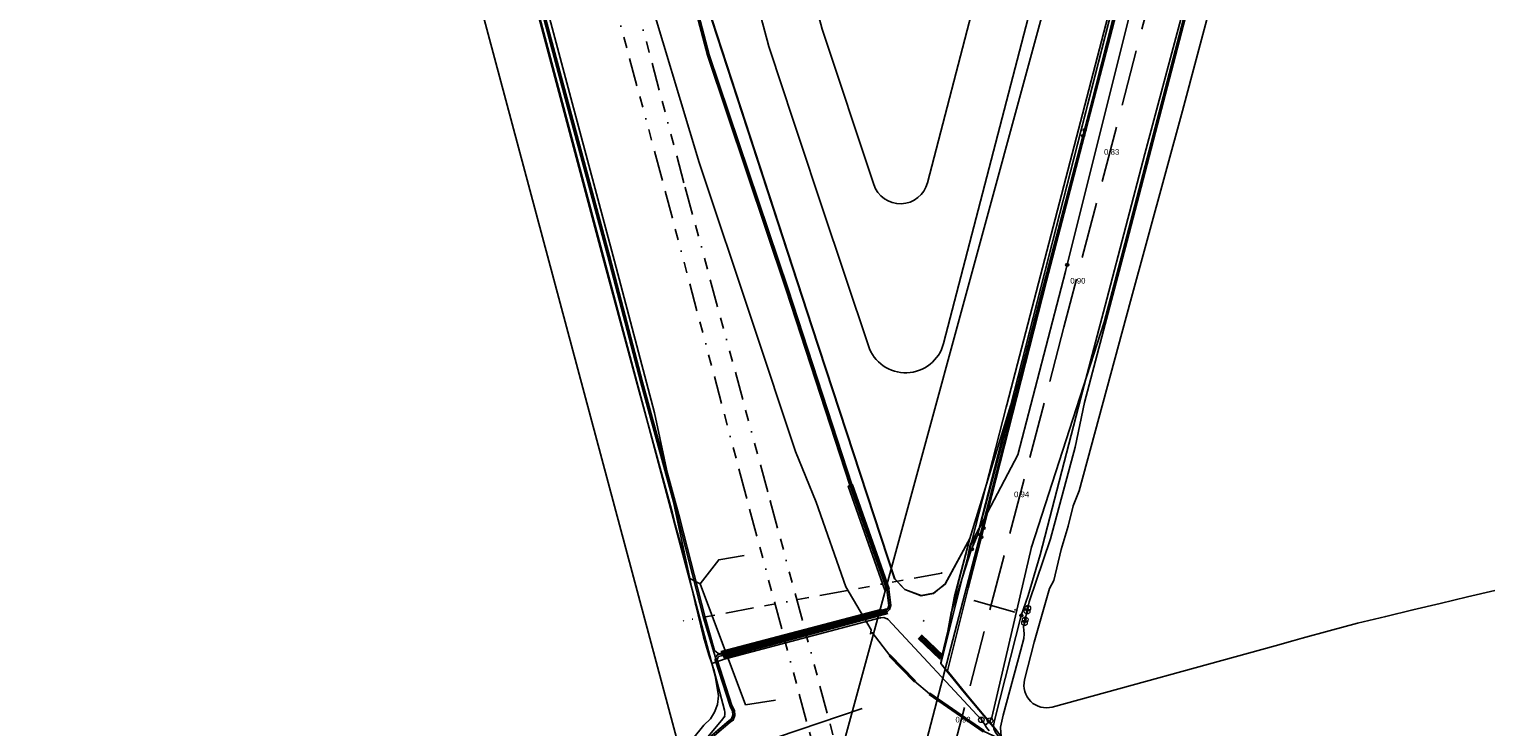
# Model space of a CAD drawing. Extents: x 102676 to 106538, y 417474 to 420545.
# Tile 97 of 112: x 105164 to 105424, y 418442 to 418567. Entities that reach past the tile are written whole.
import ezdxf
from ezdxf.lldxf.tags import DXFTag

# ---------------------------------------------------------------- set-up
doc = ezdxf.new("R2010")
doc.units = 0
doc.linetypes.add('DGN Style 3', pattern=[14.040647, 10.029034, -4.011614])
doc.linetypes.add('RI-OVERIG', pattern=[17, 5, -2, 2, -2, 0, -2, 2, -2])
doc.layers.get('0').update_dxf_attribs({"lineweight": 25})
for name, color, linetype, lineweight in [('00-Aslijn', 5, 'DGN Style 3', 25), ('B-WE-KL-DATA_EUROFIBER NEDERLAND BV-G', 90, 'KL-DATA-N', 25), ('B-WE-KL-DATA_HULPSTUK_EUROFIBER NEDERLAND BV-S @ 0.5', 90, 'Continuous', 25), ('B-WE-KL-DATA_HULPSTUK_KPN BV-S @ 0.5', 90, 'Continuous', 25), ('B-WE-KL-DATA_KABELBED_KPN BV-G', 90, 'Continuous', 25), ('B-WE-KL-DATA_KABELBED_ZIGGO BV-G', 90, 'Continuous', 25), ('B-WE-KL-DATA_MANTELBUIS_POLYVINYLCHLORIDE PVC_200_KPN BV-G', 90, 'Continuous', 25), ('B-WE-KL-DATA_STEDIN NETBEHEER BV-G', 90, 'KL-DATA-N', 25), ('B-WE-KL-ET_LS_400 V_STEDIN NETBEHEER BV-G', 190, 'KL-LS-N', 25), ('B-WE-KL-ET_LS_MANTELBUIS_POLYVINYLCHLORIDE PVC_160_STEDIN NETBEHEER BV-G', 190, 'Continuous', 25), ('B-WE-KL-ET_LS_MANTELBUIS_POLYVINYLCHLORIDE PVC_63_STEDIN NETBEHEER BV-G', 190, 'Continuous', 25), ('B-WE-KL-ET_MS_13 KV_STEDIN NETBEHEER BV-G', 130, 'KL-MS-N', 25), ('B-WE-KL-ET_MS_HULPSTUK_STEDIN NETBEHEER BV-S @ 0.5', 130, 'Continuous', 25), ('B-WE-KL-ET_MS_MANTELBUIS_POLYVINYLCHLORIDE PVC_160_STEDIN NETBEHEER BV-G', 130, 'Continuous', 25), ('B-WE-KL-GAS_LD_HULPSTUK_STEDIN NETBEHEER BV-S @ 0.5', 50, 'Continuous', 25), ('B-WE-KL-GAS_LD_MANTELBUIS_STAAL_STEDIN NETBEHEER BV-G', 50, 'Continuous', 25), ('B-WE-KL-GAS_LD_POLYETHYLEEN PE_160_0.1 BAR_STEDIN NETBEHEER BV-G', 50, 'KL-GAS-LD-N', 25), ('B-WE-KL-OVERIG_HULPSTUK_STADSBEHEER GEMEENTE DORDRECHT-S @ 0.5', 8, 'Continuous', 25), ('B-WE-KL-OVERIG_MANTELBUIS_STADSBEHEER GEMEENTE DORDRECHT-G', 8, 'Continuous', 25), ('B-WE-KL-WATER_ASBESTCEMENT_176_EVIDES INFRA-G', 170, 'KL-WATER-N', 25), ('B-WE-KL-WATER_HPE_110_EVIDES INFRA-G', 170, 'KL-WATER-N', 25), ('B-WE-KL-WATER_HPE_160_EVIDES INFRA-G', 170, 'KL-WATER-N', 25), ('B-WE-KL-WATER_HULPSTUK_EVIDES INFRA-S @ 0.5', 170, 'Continuous', 25), ('B-WE-RI-VRIJVERVAL_BETON_300_STADSBEHEER GEMEENTE DORDRECHT-G', 210, 'RI-OVERIG', 25), ('B-WE-RI-VRIJVERVAL_BETON_500_STADSBEHEER GEMEENTE DORDRECHT-G', 210, 'RI-OVERIG', 25), ('B-WE-RI-VRIJVERVAL_HULPSTUK_STADSBEHEER GEMEENTE DORDRECHT-S @ 0.5', 210, 'Continuous', 25), ('B-WE-RI-VRIJVERVAL_POLYVINYLCHLORIDE PVC_500_STADSBEHEER GEMEENTE DORDRECHT-G', 210, 'RI-OVERIG', 25), ('DTM-Hoogtecijfer', 7, 'Continuous', 25), ('N-PV-KG-GRENS_UITGIFTE', 12, 'Continuous', 25), ('V-WE-KL-DATA_OVERIG_TENNET TSO-G', 90, 'KL-DATA-V', 25), ('V-WE-KL-WATER_HULPSTUK_EVIDES INFRA-S @ 0.5', 170, 'Continuous', 25)]:
    doc.layers.add(name, color=color, linetype=linetype, lineweight=lineweight)
doc.styles.add('NLCS-ISO', font='NLCS-ISO.ttf')
doc.styles.get("Standard").update_dxf_attribs({"font": 'arial.ttf'})
tags = doc.linetypes.add('KL-DATA-N', pattern='A,4,-1,[101,NLCS.shx,S=0.5,R=0,X=0,Y=0],-1,4,-1,["D",Standard,S=1,R=0,X=-0.25,Y=-0.5],-1.5', length=12.5).pattern_tags.tags
tags[18] = DXFTag(74, 10)
tags = doc.linetypes.add('KL-DATA-V', pattern='A,2,[24,NLCS.shx,S=0.5,R=0,X=0,Y=0],2,-1,[101,NLCS.shx,S=0.5,R=0,X=0,Y=0],-1,2,[24,NLCS.shx,S=0.5,R=0,X=0,Y=0],2,-1,["D",Standard,S=1,R=0,X=-0.25,Y=-0.5],-1.5', length=12.5).pattern_tags.tags
tags[34] = DXFTag(74, 10)
tags = doc.linetypes.add('KL-GAS-LD-N', pattern='A,4,-1,[69,NLCS.shx,S=0.5,R=0,X=0,Y=0],-1,4,-1,["L",Standard,S=1,R=0,X=0.25,Y=-0.5],-2', length=13).pattern_tags.tags
tags[18] = DXFTag(74, 10)
tags = doc.linetypes.add('KL-LS-N', pattern='A,4,-1,[103,NLCS.shx,S=0.75,R=0,X=0,Y=0],-1,4,-1,["L",Standard,S=1,R=0,X=0,Y=-0.5],-2', length=13).pattern_tags.tags
tags[18] = DXFTag(74, 10)
tags = doc.linetypes.add('KL-MS-N', pattern='A,4,-1,[103,NLCS.shx,S=0.75,R=0,X=0,Y=0],-1,4,-1,["M",Standard,S=1,R=0,X=0,Y=-0.5],-2', length=13).pattern_tags.tags
tags[18] = DXFTag(74, 10)
doc.linetypes.add('KL-WATER-N', pattern='A,7,-0.5,[168,NLCS.shx,S=0.75,R=0,X=0.75,Y=0],-2', length=9.5)

# ---------------------------------------------------------------- blocks, each defined once
blk = doc.blocks.new('SKL-WTB_HULP_BLAASGAT-SO')
at = {"color": 0, "linetype": 'ByBlock', "lineweight": 18}
for points in [[(0.4, 0.73), (-0.4, 0.09)], [(-0.4, 0.73), (0.4, 0.09)], [(0, 0.41), (0, -0.87)]]:
    blk.add_lwpolyline(points, dxfattribs=at)
blk.add_circle((0, 0), 1, dxfattribs=at)
at = {"color": 0, "linetype": 'ByBlock', "lineweight": 18, "style": 'NLCS-ISO', "flags": 1}
for tag, p in [('TYPE', (1.5, 0)), ('OMSCHRIJVING', (1.5, -3)), ('LABEL', (1.5, -1.5))]:
    blk.add_attdef(tag, p, '', height=1, dxfattribs=at)
blk = doc.blocks.new('SKL-WTB_HULP_MOF-SO')
at = {"linetype": 'ByBlock', "lineweight": 18}
h = blk.add_hatch(color=0, dxfattribs=at)
h.dxf.hatch_style = 1
h.paths.add_polyline_path([(-0.5625, 0, 1), (0.5625, 0, 1)])
at = {"color": 0, "linetype": 'ByBlock', "lineweight": 18}
blk.add_circle((0, 0), 0.5625, dxfattribs=at)
at = {"color": 0, "linetype": 'ByBlock', "lineweight": 18, "style": 'NLCS-ISO', "flags": 1}
for tag, p in [('TYPE', (1.5, 0)), ('OMSCHRIJVING', (1.5, -3)), ('LABEL', (1.5, -1.5))]:
    blk.add_attdef(tag, p, '', height=1, dxfattribs=at)
blk = doc.blocks.new('SKL-WTB_HULP_OVERIG-SO')
at = {"color": 0, "linetype": 'ByBlock', "lineweight": 18}
for points in [[(-0.14, 0.14), (0.14, -0.14)], [(0.14, 0.14), (-0.14, -0.14)]]:
    blk.add_lwpolyline(points, dxfattribs=at)
at = {"color": 0, "linetype": 'ByBlock', "lineweight": 18, "style": 'NLCS-ISO', "flags": 1}
for tag, p in [('TYPE', (1.5, 0)), ('OMSCHRIJVING', (1.5, -3)), ('LABEL', (1.5, -1.5))]:
    blk.add_attdef(tag, p, '', height=1, dxfattribs=at)
blk = doc.blocks.new('SRI-HULP_OVERIG-SO')
at = {"color": 0, "linetype": 'ByBlock', "lineweight": 18}
for points in [[(-0.14, 0.14), (0.14, -0.14)], [(0.14, 0.14), (-0.14, -0.14)]]:
    blk.add_lwpolyline(points, dxfattribs=at)
at = {"color": 0, "linetype": 'ByBlock', "lineweight": 18, "style": 'NLCS-ISO', "flags": 1}
for tag, p in [('TYPE', (1.5, 0)), ('OMSCHRIJVING', (1.5, -3)), ('LABEL', (1.5, -1.5))]:
    blk.add_attdef(tag, p, '', height=1, dxfattribs=at)
blk = doc.blocks.new('SKL-WTB_HULP_AFSLUITER-SO')
at = {"color": 0, "linetype": 'ByBlock', "lineweight": 18}
blk.add_lwpolyline([(0, 0.8), (0, -0.8)], dxfattribs=at)
blk.add_circle((0, 0), 1, dxfattribs=at)
at = {"color": 0, "linetype": 'ByBlock', "lineweight": 18, "style": 'NLCS-ISO', "flags": 1}
for tag, p in [('TYPE', (1.5, 0)), ('OMSCHRIJVING', (1.5, -3)), ('LABEL', (1.5, -1.5))]:
    blk.add_attdef(tag, p, '', height=1, dxfattribs=at)
blk = doc.blocks.new('Uitgifte Stedenbouw')
at = {"layer": 'N-PV-KG-GRENS_UITGIFTE', "transparency": 33554687}
for p, q in [((103351.92, 418645.77), (103324.31, 418539.6)), ((103292.36, 418616.08), (103305.49, 418567.03)), ((103305.49, 418567.03), (103314.73, 418539.28))]:
    blk.add_line(p, q, dxfattribs=at)
at = {"layer": 'N-PV-KG-GRENS_UITGIFTE', "transparency": 33554687, "flags": 128}
blk.add_lwpolyline([(103361.3, 418642.11), (103319.71, 418652.97, 0.145222), (103306.92, 418652.55), (103275.08, 418641.94), (103277.69, 418632.22), (103277.73, 418632.07), (103287.34, 418596.17), (103295.91, 418564.16), (103295.91, 418564.14), (103297.23, 418560.18), (103297.23, 418560.17), (103297.24, 418560.15), (103297.25, 418560.12), (103305.48, 418535.38), (103313.77, 418510.48), (103313.77, 418510.48, 0.746809), (103327.19, 418510.93), (103327.19, 418510.93), (103361.3, 418642.11)], format="xyb", close=True, dxfattribs=at)
for points in [[(103375.48, 418573.5), (103369.88, 418552.45), (103360.58, 418518.46), (103351.4, 418484.6), (103350.33, 418481.95), (103349.44, 418478.31), (103348.2, 418474.14), (103346.9, 418468.63), (103346.13, 418467.18), (103343.38, 418457.63), (103341.67, 418450.87, 0.574907), (103346.61, 418446.03), (103386.42, 418456.98), (103389.55, 418457.84), (103391.24, 418458.3), (103396.07, 418459.63), (103401.08, 418461), (103406.14, 418462.21), (103411.01, 418463.36), (103415.88, 418464.52), (103420.75, 418465.68), (103425.62, 418466.83)], [(102967.33, 418562.42), (103177.53, 418618.68), (103178.56, 418614.82), (103186.29, 418616.89), (103185.26, 418620.75), (103194.46, 418623.22), (103228.74, 418630.22), (103280.17, 418438.08, 0.172084), (103268.55, 418409.61), (103229.69, 418396.67), (102969.7, 418327.07, -0.098058)]]:
    blk.add_lwpolyline(points, format="xyb", dxfattribs=at)
blk.add_lwpolyline([(103306.73, 418563.31), (103306.73, 418563.31)], dxfattribs=at)
at = {"layer": 'N-PV-KG-GRENS_UITGIFTE', "transparency": 33554687}
blk.add_arc((103319.47, 418540.86), 5, 198.4114, 345.4236, dxfattribs=at)

msp = doc.modelspace()

# ---------------------------------------------------------------- linework, layer by layer
at = {"layer": '00-Aslijn'}
msp.add_lwpolyline([(105634.7704, 419606.4742), (105594.1453, 419450.9051), (105588.1292, 419428.1103), (105562.8108, 419332.1802), (105544.9226, 419263.662), (105518.8189, 419163.6754), (105489.8728, 419052.8017), (105450.554, 418902.7044), (105348.6917, 418513.8507), (105321.3012, 418409.289), (105298.4578, 418322.3755)], dxfattribs=at)
at = {"layer": 'B-WE-KL-DATA_EUROFIBER NEDERLAND BV-G', "flags": 128}
for points in [[(105331.9, 418476.1), (105339.203, 418500), (105385.454, 418680.557), (105394, 418712.83), (105445.721, 418908.142), (105453.131, 418938.564), (105453.65, 418940.481), (105478.795, 419033.129), (105496.526, 419101.237), (105515.346, 419173.03), (105515.858, 419174.967), (105556.103, 419329.248), (105588.709, 419450.196), (105595.832, 419477.707)], [(105331.9, 418476.1), (105339.2, 418500), (105385.4, 418680.6), (105394, 418712.8), (105445.7, 418908.1), (105453.1, 418938.6), (105453.7, 418940.5), (105478.8, 419033.1), (105496.5, 419101.2), (105515.3, 419173), (105515.9, 419175), (105556.1, 419329.2), (105588.7, 419450.2), (105595.8, 419477.7)], [(105331.9, 418476.1), (105327.5, 418468), (105325.4, 418466.3), (105323.2, 418465.9), (105320.3, 418467), (105318.5, 418468.9), (105303.7, 418513.9), (105283.3, 418576.6), (105269, 418630.7), (105270.7, 418636.2), (105270.4, 418638.5), (105258.6, 418667), (105252.4, 418672.9), (105249.4, 418674.1), (105229.4, 418668.9), (105228.6, 418667.1), (105224.8, 418658.5), (105220.9, 418655.1), (105206.531, 418650.242)], [(105331.9, 418476.1), (105327.5, 418468), (105325.4, 418466.3), (105323.2, 418465.9), (105320.3, 418467), (105318.5, 418468.9), (105303.7, 418513.9), (105283.3, 418576.6), (105269, 418630.7), (105270.7, 418636.2), (105270.4, 418638.5), (105258.6, 418667), (105252.4, 418672.9), (105249.4, 418674.1), (105229.4, 418668.9), (105228.6, 418667.1)], [(105331.9, 418476.1), (105327.5, 418468), (105325.4, 418466.3), (105323.2, 418465.9), (105320.3, 418467), (105318.5, 418468.9), (105303.7, 418513.9), (105283.3, 418576.6), (105269, 418630.7), (105270.7, 418636.2), (105270.4, 418638.5), (105258.6, 418667), (105252.4, 418672.9), (105249.4, 418674.1), (105229.4, 418668.9), (105228.6, 418667.1)], [(105228.605, 418667.062), (105229.432, 418668.928), (105249.377, 418674.135), (105252.378, 418672.907), (105258.613, 418666.958), (105270.449, 418638.493), (105270.699, 418636.152), (105268.975, 418630.718), (105283.25, 418576.572), (105303.695, 418513.907), (105318.455, 418468.892), (105320.295, 418467.025), (105323.195, 418465.939), (105325.37, 418466.329), (105327.489, 418467.972), (105331.9, 418476.1)], [(105228.605, 418667.062), (105229.432, 418668.928), (105249.377, 418674.135), (105252.378, 418672.907), (105258.613, 418666.958), (105270.449, 418638.493), (105270.699, 418636.152), (105268.975, 418630.718), (105283.25, 418576.572), (105303.695, 418513.907), (105318.455, 418468.892), (105320.295, 418467.025), (105323.195, 418465.939), (105325.37, 418466.329), (105327.489, 418467.972), (105331.9, 418476.1)], [(105331.9, 418476.1), (105327.5, 418468), (105325.4, 418466.3), (105323.2, 418465.9), (105320.3, 418467), (105318.5, 418468.9), (105303.7, 418513.9), (105283.3, 418576.6), (105269, 418630.7), (105270.7, 418636.2), (105270.4, 418638.5), (105258.6, 418667), (105252.4, 418672.9), (105249.4, 418674.1), (105229.4, 418668.9), (105228.9, 418667.774)], [(105212.389, 418628.362), (105221.9, 418630.6), (105227.2, 418631.1), (105236, 418627.8), (105238, 418626.4), (105239.8, 418624.2), (105241.1, 418620.7), (105242.3, 418617.1), (105286.4, 418451.6), (105287, 418448), (105286.8, 418446.5), (105286.3, 418445.1), (105285.6, 418443.9), (105284.4, 418442.8), (105275.5, 418431.8), (105270.7, 418421), (105271, 418416.8), (105269.7, 418407.4), (105270.2, 418402.6), (105272.7, 418390), (105272.7, 418389.7), (105280.8, 418390.7), (105281.5, 418389.2), (105282.7, 418387.3), (105284.3, 418385), (105285.9, 418383), (105292.1, 418376.8), (105295, 418373.2), (105297, 418369.7), (105298.5, 418365), (105299, 418360.6), (105299.4, 418354.6), (105299.3, 418350.2), (105298.1, 418345.1), (105297.8, 418344.4)], [(105271, 418416.8), (105270.704, 418421.039), (105275.5, 418431.8), (105284.4, 418442.8), (105285.6, 418443.9), (105286.3, 418445.1), (105286.8, 418446.5), (105287, 418448), (105286.4, 418451.6), (105242.3, 418617.1), (105241.1, 418620.7), (105239.8, 418624.2), (105238, 418626.4), (105236, 418627.8), (105227.2, 418631.1), (105221.9, 418630.6), (105212.389, 418628.362)], [(105331.9, 418476.1), (105329.2, 418465.8), (105328, 418459.8), (105326.8, 418454.8), (105326.7, 418453.8), (105327.7, 418452.5), (105334, 418445), (105336.4, 418442.2), (105343.7, 418432.1), (105346.7, 418426.8), (105348.4, 418419.9), (105349.2, 418413.4), (105350.9, 418404.2), (105349.9, 418396.8), (105347.7, 418391.1), (105344.6, 418386), (105338.9, 418380.7), (105335.6, 418377.7), (105329.8, 418374.5), (105323.9, 418369.6), (105322.3, 418366.7), (105318.9, 418357.2), (105315.7, 418347), (105314.2, 418345.8), (105299.2, 418350.1), (105289.6, 418311.8), (105285.9, 418296.5), (105283.1, 418286.8), (105277.4, 418264.7), (105271.8, 418244.3), (105271.682, 418243.919)], [(105331.9, 418476.1), (105329.163, 418465.833), (105328.003, 418459.8), (105326.796, 418454.84), (105326.69, 418453.78), (105334.004, 418444.975), (105336.431, 418442.205), (105343.679, 418432.123), (105346.72, 418426.82), (105348.362, 418419.873), (105349.236, 418413.424), (105350.857, 418404.238), (105349.923, 418396.798), (105347.73, 418391.058), (105344.613, 418385.964), (105335.618, 418377.695), (105329.763, 418374.5), (105323.944, 418369.552), (105322.281, 418366.679), (105318.88, 418357.244), (105315.657, 418346.956), (105314.179, 418345.846), (105299.216, 418350.083), (105297.785, 418344.404)]]:
    msp.add_lwpolyline(points, dxfattribs=at)
at = {"layer": 'B-WE-KL-DATA_KABELBED_KPN BV-G', "flags": 128}
for points in [[(105331.9, 418474.7), (105332.046, 418474.914), (105332.576, 418475.695), (105333.137, 418476.52), (105333.228, 418476.654), (105333.596, 418478.019), (105339.519, 418500), (105339.556, 418500.142), (105344.482, 418519.257), (105353.422, 418553.086), (105355.299, 418560.19), (105357.254, 418567.588), (105369.708, 418615.996), (105382.347, 418664.411), (105385.627, 418676.732)], [(105338.359, 418499.547), (105338.477, 418500), (105356.187, 418567.858), (105376.412, 418645.257), (105381.472, 418664.624), (105384.754, 418676.963)], [(105326.69, 418453.78), (105330.599, 418469.206), (105330.599, 418469.207), (105331.379, 418472.285), (105332.046, 418474.914), (105332.123, 418475.221), (105332.422, 418475.789), (105332.559, 418476.048), (105333.56, 418477.951), (105333.596, 418478.019), (105335.04, 418480.762), (105340.452, 418491.046), (105348.98, 418523.788), (105361.907, 418575.517), (105372.281, 418616.287), (105378.899, 418641.947)], [(105334.173, 418477.361), (105334.174, 418477.366), (105335.04, 418480.762), (105347.052, 418527.891), (105353.422, 418553.086), (105359.307, 418576.365), (105371.465, 418624.855), (105373.325, 418633.208), (105373.326, 418633.213)], [(105339.203, 418500), (105373.325, 418633.208), (105373.326, 418633.212)], [(105331.9, 418474.7), (105332.256, 418475.652), (105332.305, 418475.841), (105332.309, 418475.859), (105338.359, 418499.547)], [(105332.773, 418475.589), (105333.189, 418476.562), (105333.228, 418476.654), (105333.56, 418477.951), (105339.203, 418500)], [(105327.887, 418452.49), (105331.597, 418467.255), (105334.173, 418477.361)], [(105332.181, 418474.204), (105332.773, 418475.589)], [(105334.174, 418477.366), (105333.189, 418476.562), (105333.137, 418476.52), (105332.559, 418476.048), (105332.319, 418475.852), (105332.305, 418475.841)], [(105332.754, 418475.586), (105332.576, 418475.695), (105332.422, 418475.789), (105332.319, 418475.852), (105332.309, 418475.859)], [(105336.355, 418442.154), (105330.659, 418448.895), (105326.69, 418453.78), (105330.599, 418469.206), (105330.599, 418469.207), (105331.379, 418472.285), (105331.9, 418474.7)], [(105336.355, 418442.154), (105334.004, 418444.975), (105326.69, 418453.78), (105327.945, 418459.59), (105328.577, 418462.814), (105330.599, 418469.206), (105330.599, 418469.207), (105332.181, 418474.204)], [(105327.824, 418452.52), (105333.958, 418444.991)]]:
    msp.add_lwpolyline(points, dxfattribs=at)
at = {"layer": 'B-WE-KL-DATA_KABELBED_ZIGGO BV-G', "flags": 128}
msp.add_lwpolyline([(105268.698, 418290.605), (105609.353, 419539.885), (105621.392, 419635.736), (105611.213, 419648.839)], dxfattribs=at)
at = {"layer": 'B-WE-KL-DATA_MANTELBUIS_POLYVINYLCHLORIDE PVC_200_KPN BV-G', "flags": 128}
msp.add_lwpolyline([(105327.824, 418452.52), (105333.958, 418444.991)], dxfattribs=at)
at = {"layer": 'B-WE-KL-DATA_STEDIN NETBEHEER BV-G', "flags": 128}
msp.add_lwpolyline([(105096.392, 419260.13), (105099.502, 419248.511), (105102.329, 419238.217), (105103.538, 419233.621), (105104.621, 419229.281), (105106.79, 419222.167), (105114.498, 419198.772), (105119.644, 419183.974), (105124.006, 419181.445), (105124.366, 419180.912), (105124.577, 419180.052), (105132.781, 419149.206), (105132.83, 419148.558), (105130.186, 419144.134), (105132.133, 419135.994), (105138.522, 419111.968), (105145.031, 419087.408), (105152.701, 419059.313), (105159.343, 419034.117), (105166.15, 419008.662), (105172.832, 418984.159), (105179.578, 418958.873), (105185.228, 418936.755), (105187.48, 418928.319), (105193.284, 418924.464), (105193.516, 418922.588), (105201.215, 418894.106), (105201.6, 418892.438), (105200.202, 418890.254), (105198.401, 418887.581), (105198.726, 418886.269), (105205.676, 418860.726), (105224.705, 418789.515), (105225.945, 418785.058), (105226.925, 418780.845), (105232.386, 418759.943), (105233.887, 418754.062), (105248.22, 418700.31), (105256.122, 418672.782), (105256.331, 418672.311), (105256.735, 418671.726), (105257.368, 418671.324), (105258.664, 418670.624), (105260.614, 418669.426), (105261.258, 418668.589), (105269.302, 418637.609), (105268.911, 418636.152), (105267.199, 418634.1), (105266.576, 418632.65), (105266.339, 418631.505), (105266.773, 418629.744), (105267.876, 418626.196), (105275.058, 418600.264), (105285.008, 418562.373), (105299.105, 418520.492), (105310.48, 418485.643), (105317.073, 418466.965), (105317.423, 418464.179), (105317.257, 418463.639), (105316.93, 418463.354), (105316.093, 418463.103), (105287.365, 418455.531), (105286.811, 418455.355), (105286.533, 418454.967), (105286.399, 418454.451), (105289.059, 418446.186), (105289.497, 418445.288), (105289.583, 418444.584), (105289.327, 418443.894), (105288.86, 418443.59), (105283.229, 418438.832), (105280.597, 418436.321), (105278.314, 418433.312), (105276.049, 418430.114), (105275.171, 418428.573), (105273.549, 418425.873), (105272.364, 418423.297), (105271.867, 418420.381), (105269.939, 418410.713), (105269.63, 418409.581), (105269.867, 418406.675)], dxfattribs=at)
at = {"layer": 'B-WE-KL-ET_LS_400 V_STEDIN NETBEHEER BV-G', "flags": 128}
for points in [[(105252.248, 418586.335), (105260.413, 418555.642)], [(105283.572, 418543.242), (105273.748, 418575.876)], [(105260.413, 418555.642), (105268.457, 418525.628)], [(105293.121, 418514.522), (105283.572, 418543.242)], [(105268.457, 418525.628), (105275.594, 418498.543)], [(105300.723, 418491.633), (105293.121, 418514.522)], [(105275.594, 418498.543), (105281.857, 418468.986), (105283.73, 418468.01)], [(105314.122, 418459.046), (105314.27, 418459.81), (105309.735, 418467.462), (105304.435, 418482.594), (105300.723, 418491.633)], [(105283.73, 418468.01), (105287.057, 418472.304), (105291.573, 418473.099)], [(105283.73, 418468.01), (105291.84, 418446.436), (105297.157, 418447.241)], [(105331.306, 418433.845), (105332.101, 418435.748), (105339.075, 418432.735), (105343.712, 418431.263), (105349.617, 418430.07), (105355.665, 418429.236), (105357.322, 418429.035), (105358.887, 418435.491), (105345.774, 418437.322), (105338.686, 418439.672), (105334.325, 418441.741), (105324.679, 418448.369), (105322.013, 418450.667), (105317.585, 418455.206), (105314.441, 418459.328), (105314.122, 418459.046)]]:
    msp.add_lwpolyline(points, dxfattribs=at)
at = {"layer": 'B-WE-KL-ET_LS_MANTELBUIS_POLYVINYLCHLORIDE PVC_160_STEDIN NETBEHEER BV-G', "flags": 128}
for points in [[(105317.483, 418467.142), (105310.935, 418485.708), (105310.181, 418485.442), (105316.729, 418466.876), (105317.483, 418467.142)], [(105287.709, 418455.156), (105316.195, 418462.666), (105315.991, 418463.44), (105287.505, 418455.93), (105287.709, 418455.156)]]:
    msp.add_lwpolyline(points, dxfattribs=at)
at = {"layer": 'B-WE-KL-ET_LS_MANTELBUIS_POLYVINYLCHLORIDE PVC_63_STEDIN NETBEHEER BV-G', "flags": 128}
for points in [[(105317.478, 418455.101), (105321.906, 418450.562), (105322.12, 418450.772), (105317.692, 418455.311), (105317.478, 418455.101)], [(105324.594, 418448.245), (105334.24, 418441.617), (105334.41, 418441.865), (105324.764, 418448.493), (105324.594, 418448.245)]]:
    msp.add_lwpolyline(points, dxfattribs=at)
at = {"layer": 'B-WE-KL-ET_MS_13 KV_STEDIN NETBEHEER BV-G', "flags": 128}
for points in [[(105178.387, 418860.329), (105194.117, 418800.216), (105209.944, 418739.938), (105220.695, 418700.689), (105229.487, 418667.282), (105229.881, 418665.234), (105229.846, 418663.94), (105229.503, 418662.623), (105228.838, 418661.042), (105228.139, 418658.926), (105228.058, 418657.838), (105228.133, 418657.152), (105235.078, 418631.046), (105235.374, 418630.033), (105236.27, 418629.079), (105238.423, 418627.146), (105239.755, 418625.989), (105240.697, 418624.514), (105241.441, 418623.155), (105242.625, 418619.167), (105244.829, 418611.06), (105259.326, 418557.003), (105267.549, 418526.565), (105273.408, 418504.044), (105280.096, 418479.685), (105284.62, 418462.017), (105286.296, 418456.11), (105286.864, 418455.639), (105287.385, 418455.485), (105316.106, 418463.056), (105316.954, 418463.309), (105317.3, 418463.61), (105317.474, 418464.175), (105317.104, 418467.025), (105310.524, 418485.669), (105299.153, 418520.508), (105285.055, 418562.388), (105275.106, 418600.277), (105267.924, 418626.21), (105266.821, 418629.757), (105266.391, 418631.506), (105266.624, 418632.634), (105267.243, 418634.073), (105268.957, 418636.129), (105269.353, 418637.608), (105261.303, 418668.612), (105260.648, 418669.463), (105258.689, 418670.668), (105257.394, 418671.367), (105256.775, 418671.759), (105256.265, 418672.584), (105256.169, 418672.8), (105248.268, 418700.324), (105233.935, 418754.075), (105232.435, 418759.953), (105226.975, 418780.853), (105226.484, 418782.965)], [(105226.776, 418783.03), (105227.267, 418780.921), (105232.725, 418760.03), (105234.226, 418754.151), (105248.557, 418700.404), (105256.452, 418672.903), (105256.638, 418672.482), (105256.983, 418671.983), (105257.546, 418671.626), (105258.839, 418670.928), (105260.852, 418669.69), (105261.579, 418668.746), (105269.663, 418637.607), (105269.23, 418635.988), (105267.501, 418633.915), (105266.912, 418632.544), (105266.698, 418631.512), (105267.11, 418629.838), (105268.212, 418626.295), (105275.396, 418600.355), (105285.343, 418562.474), (105299.438, 418520.602), (105310.809, 418485.762), (105317.397, 418467.095), (105317.779, 418464.149), (105317.562, 418463.44), (105317.102, 418463.04), (105316.187, 418462.767), (105287.462, 418455.195), (105287.028, 418455.057), (105286.856, 418454.816), (105286.763, 418454.462), (105289.384, 418446.316), (105289.838, 418445.389), (105289.941, 418444.542), (105289.615, 418443.664), (105289.069, 418443.309), (105283.463, 418438.571), (105280.858, 418436.087), (105278.597, 418433.105), (105276.344, 418429.926), (105275.473, 418428.396), (105273.767, 418425.215)], [(105405.03, 418703.875), (105395.612, 418668.468), (105385.638, 418630.381), (105377.773, 418600.557), (105371.668, 418576.686), (105363.143, 418544.786), (105356.335, 418518.839), (105351.696, 418501.239), (105344.438, 418473.218), (105342.271, 418465.912), (105341.077, 418462.362)], [(105243.206, 418615.885), (105244.54, 418610.982), (105259.037, 418556.925), (105267.259, 418526.488), (105273.118, 418503.967), (105279.806, 418479.606), (105284.331, 418461.937), (105289.104, 418446.206), (105289.546, 418445.302), (105289.634, 418444.578), (105289.368, 418443.862), (105288.89, 418443.55), (105283.263, 418438.794), (105280.634, 418436.287), (105278.355, 418433.283), (105276.091, 418430.088), (105275.214, 418428.548), (105273.137, 418425.14)], [(105308.278, 418335.918), (105309.147, 418338.268), (105310.019, 418339.268), (105311.743, 418341.867), (105312.877, 418343.446), (105317.029, 418352.733), (105321.272, 418365.485), (105324.374, 418368.749), (105336.934, 418379.549), (105344.335, 418386.144), (105346.233, 418388.611), (105348.769, 418393.823), (105349.713, 418396.678), (105350.991, 418402.655), (105350.813, 418403.634), (105349.093, 418414.194), (105347.14, 418424.465), (105344.69, 418429.869), (105341.216, 418435.257), (105339.453, 418437.659), (105338.011, 418439.372), (105336.509, 418441.421), (105336.162, 418442.071), (105336.078, 418442.739), (105336.277, 418443.6), (105341.077, 418462.362)]]:
    msp.add_lwpolyline(points, dxfattribs=at)
at = {"layer": 'B-WE-KL-ET_MS_MANTELBUIS_POLYVINYLCHLORIDE PVC_160_STEDIN NETBEHEER BV-G', "flags": 128}
for points in [[(105317.483, 418467.142), (105310.935, 418485.708), (105310.181, 418485.442), (105316.729, 418466.876), (105317.483, 418467.142)], [(105287.709, 418455.156), (105316.195, 418462.666), (105315.991, 418463.44), (105287.505, 418455.93), (105287.709, 418455.156)]]:
    msp.add_lwpolyline(points, dxfattribs=at)
at = {"layer": 'B-WE-KL-GAS_LD_MANTELBUIS_STAAL_STEDIN NETBEHEER BV-G', "flags": 128}
msp.add_lwpolyline([(105332.584, 418465.027), (105339.898, 418462.962)], dxfattribs=at)
at = {"layer": 'B-WE-KL-GAS_LD_POLYETHYLEEN PE_160_0.1 BAR_STEDIN NETBEHEER BV-G', "flags": 128}
for points in [[(105341.492, 418460.328), (105342.482, 418464.801), (105346.295, 418476.065), (105350.68, 418492.425), (105352.38, 418500.403), (105359.991, 418529.228), (105386.599, 418631.29), (105412.265, 418728.59), (105432.038, 418803.146), (105458.028, 418905.349)], [(105309.67, 418337.807), (105309.952, 418338.175), (105312.681, 418341.429), (105314.149, 418343.869), (105315.298, 418346.14), (105317.845, 418352.451), (105320.242, 418360.01), (105321.936, 418364.916), (105325.001, 418368.184), (105337.337, 418378.685), (105345.042, 418385.78), (105349.522, 418393.307), (105351.484, 418402.111), (105351.475, 418402.789), (105351.378, 418403.717), (105349.552, 418414.158), (105347.032, 418425.97), (105346.519, 418427.441), (105344.103, 418432.077), (105339.824, 418437.969), (105337.722, 418440.409), (105337.478, 418440.876), (105337.395, 418441.415), (105337.362, 418442.413), (105337.806, 418444.598), (105341.009, 418456.215), (105341.523, 418458.25), (105341.611, 418459.091), (105341.527, 418459.752), (105341.492, 418460.328)]]:
    msp.add_lwpolyline(points, dxfattribs=at)
at = {"layer": 'B-WE-KL-OVERIG_MANTELBUIS_STADSBEHEER GEMEENTE DORDRECHT-G', "flags": 128}
for points in [[(105287.649, 418455.68), (105317.03, 418463.549)], [(105287.672, 418455.597), (105317.053, 418463.466)], [(105287.695, 418455.514), (105317.075, 418463.384)], [(105287.732, 418455.378), (105317.113, 418463.248)], [(105287.763, 418455.268), (105317.143, 418463.138)], [(105287.819, 418455.063), (105317.199, 418462.933)], [(105287.85, 418454.951), (105317.23, 418462.821)], [(105287.883, 418454.829), (105317.264, 418462.699)], [(105326.506, 418454.594), (105322.637, 418458.281)], [(105326.574, 418454.648), (105322.697, 418458.342)], [(105326.642, 418454.702), (105322.757, 418458.404)], [(105326.753, 418454.79), (105322.855, 418458.504)], [(105326.844, 418454.861), (105322.935, 418458.586)], [(105327.013, 418454.994), (105323.084, 418458.738)], [(105327.105, 418455.067), (105323.165, 418458.822)], [(105327.205, 418455.146), (105323.253, 418458.912)], [(105297.523, 418440.662), (105312.637, 418445.788)]]:
    msp.add_lwpolyline(points, dxfattribs=at)
at = {"layer": 'B-WE-KL-WATER_ASBESTCEMENT_176_EVIDES INFRA-G', "flags": 128}
msp.add_lwpolyline([(105342.873, 418474.569), (105355.888, 418514.72), (105359.545, 418528.71), (105386.205, 418630.969), (105411.756, 418727.834), (105431.218, 418802.381), (105468.332, 418945.246), (105496.233, 419052.059), (105516.883, 419130.619), (105522.316, 419151.586)], dxfattribs=at)
at = {"layer": 'B-WE-KL-WATER_HPE_110_EVIDES INFRA-G', "flags": 128}
msp.add_lwpolyline([(105261.297, 418406.407), (105265.144, 418407.719), (105267.317, 418408.57), (105267.745, 418408.817), (105267.916, 418409.167), (105275.276, 418426.641), (105279.268, 418433.701), (105287.783, 418443.94), (105288.089, 418444.314), (105288.13, 418444.684), (105288.148, 418445.106), (105288.063, 418445.446), (105286.152, 418452.642)], dxfattribs=at)
at = {"layer": 'B-WE-KL-WATER_HPE_160_EVIDES INFRA-G', "flags": 128}
for points in [[(105279.347, 418478.371), (105278.814, 418480.657), (105272.471, 418503.674), (105266.318, 418526.343), (105258.251, 418556.669), (105241.57, 418619.075), (105240.637, 418622.88), (105240.152, 418624.538), (105239.627, 418625.243), (105234.488, 418630.219), (105234.193, 418630.638), (105233.992, 418631.102), (105227.023, 418656.302), (105226.915, 418657.419), (105227.015, 418657.895), (105228.865, 418664.39), (105228.945, 418664.736), (105228.917, 418665.041), (105197.941, 418783.803), (105174.86, 418868.369), (105170.431, 418881.782), (105169.98, 418882.321), (105169.546, 418882.898), (105166.833, 418883.974), (105166.8, 418883.991)], [(105284.321, 418458.568), (105282.869, 418464.438), (105281.021, 418472.348), (105279.347, 418478.371)], [(105335.492, 418443.605), (105335.636, 418443.751), (105335.826, 418444.145), (105342.873, 418474.569)], [(105285.804, 418453.807), (105287.523, 418454.418), (105287.988, 418454.542), (105315.895, 418461.933), (105316.552, 418461.983), (105317.223, 418461.687), (105333.941, 418443.746)], [(105284.321, 418458.568), (105285.298, 418455.316), (105285.804, 418453.807), (105286.152, 418452.642)], [(105333.941, 418443.746), (105333.961, 418443.725), (105334.2, 418443.408), (105334.417, 418443.072), (105334.634, 418442.766), (105334.88, 418442.387), (105335.333, 418441.79)], [(105334.634, 418442.766), (105334.995, 418443.098), (105335.492, 418443.605)]]:
    msp.add_lwpolyline(points, dxfattribs=at)
at = {"layer": 'B-WE-RI-VRIJVERVAL_BETON_300_STADSBEHEER GEMEENTE DORDRECHT-G', "flags": 128}
for points in [[(105276.878, 418540.427), (105261.514, 418597.508)], [(105291.927, 418483.685), (105276.878, 418540.427)], [(105307.156, 418426.959), (105291.927, 418483.685)]]:
    msp.add_lwpolyline(points, dxfattribs=at)
at = {"layer": 'B-WE-RI-VRIJVERVAL_BETON_500_STADSBEHEER GEMEENTE DORDRECHT-G', "flags": 128}
msp.add_lwpolyline([(105326.852, 418469.949), (105280.748, 418461.412)], dxfattribs=at)
at = {"layer": 'B-WE-RI-VRIJVERVAL_POLYVINYLCHLORIDE PVC_500_STADSBEHEER GEMEENTE DORDRECHT-G', "flags": 128}
for points in [[(105266.336, 418594.006), (105281.055, 418538.781)], [(105281.055, 418538.781), (105296.248, 418482.813)], [(105296.248, 418482.813), (105311.917, 418424.427), (105311.917, 418424.427)]]:
    msp.add_lwpolyline(points, dxfattribs=at)
at = {"layer": 'V-WE-KL-DATA_OVERIG_TENNET TSO-G', "flags": 128}
msp.add_lwpolyline([(105440.947, 418887.511), (105305.677, 418369.278), (105298.97, 418343.688)], dxfattribs=at)

# ---------------------------------------------------------------- block references
at = {"layer": 'B-WE-KL-DATA_HULPSTUK_EUROFIBER NEDERLAND BV-S @ 0.5', "xscale": 0.5, "yscale": 0.5, "zscale": 0.5}
msp.add_blockref('SKL-WTB_HULP_OVERIG-SO', (105331.9, 418476.1), dxfattribs=at)
at = {"layer": 'B-WE-KL-DATA_HULPSTUK_KPN BV-S @ 0.5', "xscale": 0.5, "yscale": 0.5, "zscale": 0.5}
for name, p in [('SKL-WTB_HULP_MOF-SO', (105352.128, 418547.969)), ('SKL-WTB_HULP_MOF-SO', (105352.392, 418549.013)), ('SKL-WTB_HULP_MOF-SO', (105349.273, 418524.96)), ('SKL-WTB_HULP_OVERIG-SO', (105338.359, 418499.547)), ('SKL-WTB_HULP_OVERIG-SO', (105338.359, 418499.547)), ('SKL-WTB_HULP_OVERIG-SO', (105339.203, 418500)), ('SKL-WTB_HULP_OVERIG-SO', (105339.203, 418500)), ('SKL-WTB_HULP_MOF-SO', (105334.323, 418477.952)), ('SKL-WTB_HULP_OVERIG-SO', (105332.305, 418475.841)), ('SKL-WTB_HULP_OVERIG-SO', (105332.309, 418475.859)), ('SKL-WTB_HULP_OVERIG-SO', (105332.754, 418475.586)), ('SKL-WTB_HULP_OVERIG-SO', (105332.773, 418475.589)), ('SKL-WTB_HULP_OVERIG-SO', (105332.773, 418475.589)), ('SKL-WTB_HULP_MOF-SO', (105333.917, 418476.361)), ('SKL-WTB_HULP_OVERIG-SO', (105334.173, 418477.361)), ('SKL-WTB_HULP_OVERIG-SO', (105334.173, 418477.361)), ('SKL-WTB_HULP_OVERIG-SO', (105334.174, 418477.366)), ('SKL-WTB_HULP_OVERIG-SO', (105331.9, 418474.7)), ('SKL-WTB_HULP_OVERIG-SO', (105331.9, 418474.7)), ('SKL-WTB_HULP_OVERIG-SO', (105331.9, 418474.7)), ('SKL-WTB_HULP_MOF-SO', (105332.237, 418474.186)), ('SKL-WTB_HULP_MOF-SO', (105332.238, 418474.189)), ('SKL-WTB_HULP_MOF-SO', (105332.238, 418474.189)), ('SKL-WTB_HULP_OVERIG-SO', (105332.181, 418474.204)), ('SKL-WTB_HULP_OVERIG-SO', (105332.181, 418474.204)), ('SKL-WTB_HULP_OVERIG-SO', (105326.69, 418453.78)), ('SKL-WTB_HULP_OVERIG-SO', (105327.887, 418452.49))]:
    msp.add_blockref(name, p, dxfattribs=at)
at = {"layer": 'B-WE-KL-ET_MS_HULPSTUK_STEDIN NETBEHEER BV-S @ 0.5', "xscale": 0.5, "yscale": 0.5, "zscale": 0.5}
msp.add_blockref('SKL-WTB_HULP_MOF-SO', (105341.077, 418462.362), dxfattribs=at)
at = {"layer": 'B-WE-KL-GAS_LD_HULPSTUK_STEDIN NETBEHEER BV-S @ 0.5', "xscale": 0.5, "yscale": 0.5, "zscale": 0.5}
for p in [(105341.775, 418461.609), (105342.109, 418463.113), (105342.236, 418463.687), (105341.648, 418461.034)]:
    msp.add_blockref('SKL-WTB_HULP_BLAASGAT-SO', p, dxfattribs=at)
at = {"layer": 'B-WE-KL-OVERIG_HULPSTUK_STADSBEHEER GEMEENTE DORDRECHT-S @ 0.5', "xscale": 0.5, "yscale": 0.5, "zscale": 0.5}
for p in [(105276.878, 418540.427), (105281.055, 418538.781), (105291.927, 418483.685), (105296.248, 418482.813)]:
    msp.add_blockref('SKL-WTB_HULP_OVERIG-SO', p, dxfattribs=at)
at = {"layer": 'B-WE-KL-WATER_HULPSTUK_EVIDES INFRA-S @ 0.5', "xscale": 0.5, "yscale": 0.5, "zscale": 0.5}
for name, p in [('SKL-WTB_HULP_OVERIG-SO', (105279.347, 418478.371)), ('SKL-WTB_HULP_OVERIG-SO', (105279.347, 418478.371)), ('SKL-WTB_HULP_OVERIG-SO', (105342.873, 418474.569)), ('SKL-WTB_HULP_OVERIG-SO', (105281.021, 418472.348)), ('SKL-WTB_HULP_OVERIG-SO', (105282.869, 418464.438)), ('SKL-WTB_HULP_OVERIG-SO', (105315.898, 418461.933)), ('SKL-WTB_HULP_OVERIG-SO', (105317.204, 418461.695)), ('SKL-WTB_HULP_OVERIG-SO', (105284.32, 418458.571)), ('SKL-WTB_HULP_OVERIG-SO', (105284.321, 418458.568)), ('SKL-WTB_HULP_OVERIG-SO', (105285.804, 418453.807)), ('SKL-WTB_HULP_OVERIG-SO', (105286.152, 418452.642)), ('SKL-WTB_HULP_OVERIG-SO', (105288.089, 418444.314)), ('SKL-WTB_HULP_OVERIG-SO', (105288.148, 418445.106)), ('SKL-WTB_HULP_AFSLUITER-SO', (105333.941, 418443.746)), ('SKL-WTB_HULP_AFSLUITER-SO', (105335.492, 418443.605)), ('SKL-WTB_HULP_OVERIG-SO', (105334.634, 418442.766)), ('SKL-WTB_HULP_OVERIG-SO', (105335.615, 418443.73))]:
    msp.add_blockref(name, p, dxfattribs=at)
at = {"layer": 'B-WE-RI-VRIJVERVAL_HULPSTUK_STADSBEHEER GEMEENTE DORDRECHT-S @ 0.5', "xscale": 0.5, "yscale": 0.5, "zscale": 0.5}
for p in [(105326.852, 418469.949), (105280.748, 418461.412)]:
    msp.add_blockref('SRI-HULP_OVERIG-SO', p, dxfattribs=at)
at = {"layer": 'N-PV-KG-GRENS_UITGIFTE'}
msp.add_blockref('Uitgifte Stedenbouw', (2000, 0), dxfattribs=at)
at = {"layer": 'V-WE-KL-WATER_HULPSTUK_EVIDES INFRA-S @ 0.5', "xscale": 0.5, "yscale": 0.5, "zscale": 0.5}
for p in [(105339.95, 418463.363), (105323.644, 418461.424)]:
    msp.add_blockref('SKL-WTB_HULP_OVERIG-SO', p, dxfattribs=at)

# ---------------------------------------------------------------- texts
at = {"layer": 'DTM-Hoogtecijfer', "linetype": 'Continuous', "lineweight": 0}
for s, p in [('0.83', (105355.8489, 418544.609)), ('0.90', (105349.8159, 418521.622)), ('0.94', (105339.7709, 418483.486)), ('0.93', (105329.3159, 418443.273))]:
    msp.add_text(s, height=1, dxfattribs=at).set_placement(p)

doc.saveas('drawing.dxf')
